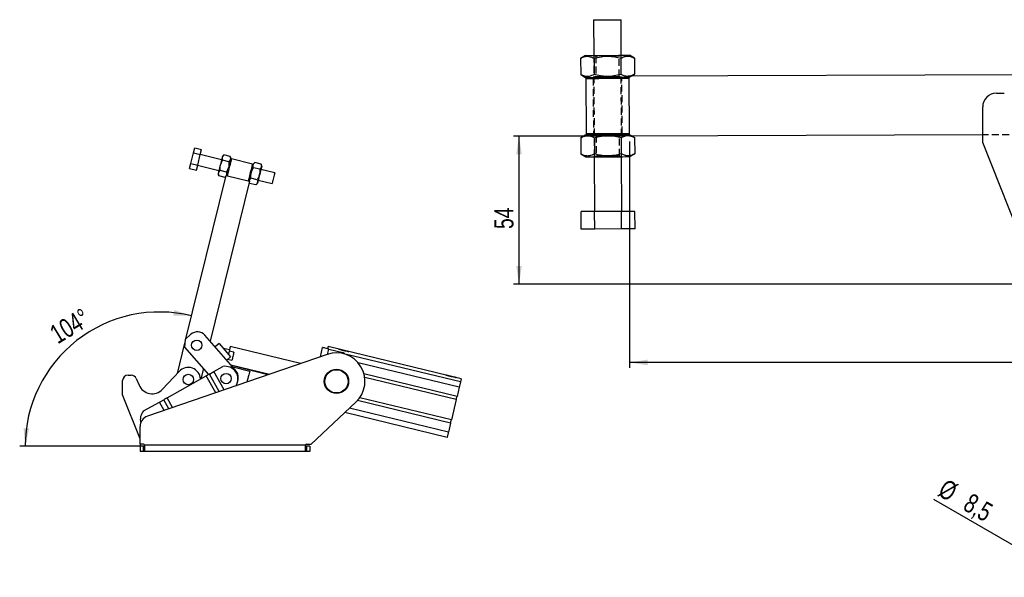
# Model space of a CAD drawing. Extents: x 62 to 809, y 49 to 567.
# Tile 2 of 7: x 62 to 422, y 341 to 544. Entities that reach past the tile are written whole.
import ezdxf

# ---------------------------------------------------------------- set-up
doc = ezdxf.new("R2010")
doc.units = 0
doc.header["$LTSCALE"] = 2
doc.linetypes.add('HIDDEN', pattern=[1.905, 1.27, -0.635])
doc.layers.get('0').update_dxf_attribs({"linetype": 'CONTINUOUS'})
doc.styles.add('SLDTEXTSTYLE0', font='TXT', dxfattribs={"width": 0.75})
doc.dimstyles.new('SLDDIMSTYLE0', dxfattribs={"dimtxt": 7, "dimasz": 6.604, "dimexe": 0, "dimexo": 0.0625, "dimgap": 1.75, "dimtad": 1, "dimdec": 0, "dimrnd": 1e-09, "dimzin": 12, "dimtxsty": 'SLDTEXTSTYLE0', "dimsah": 1, "dimcen": 0.09, "dimazin": 3, "dimtfac": 1, "dimtdec": 0, "dimtofl": 0, "dimtmove": 0, "dimatfit": 3, "dimtolj": 1, "dimtzin": 12})
doc.dimstyles.new('SLDDIMSTYLE2', dxfattribs={"dimtxt": 7, "dimasz": 6.604, "dimexe": 0, "dimexo": 0.0625, "dimgap": 1.75, "dimtad": 1, "dimdec": 3, "dimrnd": 1e-09, "dimzin": 12, "dimtxsty": 'SLDTEXTSTYLE0', "dimblk1": 'NONE', "dimsah": 1, "dimcen": 0, "dimazin": 3, "dimtfac": 1, "dimtdec": 3, "dimtmove": 0, "dimatfit": 3, "dimtolj": 1, "dimtzin": 12})
doc.dimstyles.new('SLDDIMSTYLE3', dxfattribs={"dimtxt": 7, "dimasz": 6.604, "dimexe": 0, "dimexo": 0.0625, "dimgap": 1.75, "dimtad": 1, "dimdec": 4, "dimlfac": 5, "dimzin": 12, "dimtxsty": 'SLDTEXTSTYLE0', "dimsah": 1, "dimcen": 0.09, "dimazin": 3, "dimtfac": 1, "dimtdec": 0, "dimtofl": 0, "dimtmove": 0, "dimatfit": 3, "dimtolj": 1, "dimtzin": 12})

# ---------------------------------------------------------------- blocks, each defined once
blk = doc.blocks.new('_D_1')
at = {"color": 179, "linetype": 'CONTINUOUS'}
for p, q in [((282.7, 501.99), (242.36, 501.99)), ((244.36, 447.95), (244.36, 501.99)), ((431.66, 447.95), (242.36, 447.95))]:
    blk.add_line(p, q, dxfattribs=at)
for points in [[(244.36, 501.99), (243.34, 495.38), (245.37, 495.38)], [(244.36, 447.95), (245.37, 454.56), (243.34, 454.56)]]:
    blk.add_solid(points, dxfattribs=at)
at = {"color": 179, "linetype": 'CONTINUOUS', "insert": (235.33, 468.08, 0.1), "char_height": 7, "attachment_point": 1, "rotation": 90, "style": 'SLDTEXTSTYLE0'}
blk.add_mtext('54', dxfattribs=at)
blk = doc.blocks.new('_D_2')
at = {"color": 179, "linetype": 'CONTINUOUS'}
for p, q in [((722.83, 512.33), (722.83, 417.35)), ((284.7, 499.99), (284.7, 417.35)), ((722.83, 419.35), (284.7, 419.35))]:
    blk.add_line(p, q, dxfattribs=at)
for points in [[(284.7, 419.35), (291.3, 418.34), (291.3, 420.37)], [(722.83, 419.35), (716.23, 420.37), (716.23, 418.34)]]:
    blk.add_solid(points, dxfattribs=at)
at = {"color": 179, "linetype": 'CONTINUOUS', "insert": (472.33, 428.37, 0.1), "char_height": 7, "attachment_point": 1, "style": 'SLDTEXTSTYLE0'}
blk.add_mtext('438', dxfattribs=at)
blk = doc.blocks.new('_D_8')
at = {"color": 179, "linetype": 'CONTINUOUS'}
for q in [(395.88, 369.39), (444.83, 340.93)]:
    blk.add_line((437.48, 345.21), q, dxfattribs=at)
blk.add_solid([(437.48, 345.21), (432.28, 349.4), (431.26, 347.65)], dxfattribs=at)
at = {"color": 179, "linetype": 'CONTINUOUS', "char_height": 7, "attachment_point": 1, "rotation": 329.8316, "style": 'SLDTEXTSTYLE0'}
for s, insert in [('%%c', (400.38, 377.14, -50.05)), ('8,5', (409.57, 371.93, -50.05))]:
    blk.add_mtext(s, dxfattribs=dict(at, insert=insert))
blk = doc.blocks.new('_NONE')
blk = doc.blocks.new('_D_9')
at = {"color": 179, "linetype": 'CONTINUOUS'}
blk.add_line((106.8, 388.75), (62.03, 388.75), dxfattribs=at)
blk.add_arc((113.06, 388.75), 49.03, 76.1605, 180, dxfattribs=at)
for points in [[(124.79, 436.35), (118.46, 438.5), (118.11, 436.5)], [(64.03, 388.75), (65.48, 395.27), (63.45, 395.4)]]:
    blk.add_solid(points, dxfattribs=at)
at = {"color": 179, "linetype": 'CONTINUOUS', "insert": (72.28, 431.91, 0.04), "char_height": 7, "attachment_point": 1, "rotation": 31.2512, "style": 'SLDTEXTSTYLE0'}
blk.add_mtext('104°', dxfattribs=at)

msp = doc.modelspace()

# ---------------------------------------------------------------- linework, layer by layer
at = {"color": 7, "linetype": 'CONTINUOUS'}
for p, q in [((271.60415, 544.438324), (271.652698, 531.438414)), ((281.652628, 531.475752), (281.60408, 544.475662)), ((268.652721, 531.427212), (266.841694, 530.372578)), ((266.841694, 530.372578), (266.863733, 524.468348)), ((271.749123, 530.390902), (271.771177, 524.486672)), ((281.564011, 530.42755), (281.586065, 524.52332)), ((286.471455, 530.445874), (284.652605, 531.486953)), ((286.471455, 530.445874), (286.493509, 524.541643)), ((266.863733, 524.468348), (268.682583, 523.427268)), ((269.245087, 523.429368), (268.746956, 522.927505)), ((268.746956, 522.927505), (268.821626, 502.927644)), ((284.621849, 522.986779), (284.119978, 523.484909)), ((284.618109, 523.986772), (428.51681, 524.524072)), ((284.700259, 501.986925), (284.618109, 523.986772)), ((286.493509, 524.541643), (285.275369, 523.989226)), ((285.54663, 523.990239), (286.493509, 524.541643)), ((418.657864, 517.692546), (421.552959, 517.692546)), ((413.657866, 499.692547), (413.657866, 512.692546)), ((268.760993, 502.427414), (266.949966, 501.37278)), ((266.949966, 501.37278), (266.972019, 495.46855)), ((268.821626, 502.927644), (269.323497, 502.429515)), ((271.85741, 501.391104), (271.879463, 495.486875)), ((281.672298, 501.427752), (281.694337, 495.523522)), ((284.198388, 502.485055), (284.696518, 502.986919)), ((413.657866, 502.468437), (284.700259, 501.986925)), ((286.579742, 501.446075), (285.62878, 501.990394)), ((286.579742, 501.446075), (286.601781, 495.541845)), ((125.473209, 495.831786), (125.942762, 497.737793)), ((125.942762, 497.737793), (128.428445, 497.125433)), ((127.958891, 495.219425), (128.428445, 497.125433)), ((429.65389, 459.452546), (413.657866, 499.692547)), ((124.534102, 492.019776), (125.473209, 495.831786)), ((125.473209, 495.831786), (127.958891, 495.219425)), ((127.019784, 491.407416), (127.958891, 495.219425)), ((135.735499, 493.341736), (127.967744, 495.255361)), ((136.603179, 495.111547), (136.022543, 494.506899)), ((138.426773, 492.640612), (136.133626, 493.205539)), ((138.896326, 494.54662), (136.603179, 495.111547)), ((139.129646, 493.741451), (138.896326, 494.54662)), ((139.317861, 493.669335), (139.075826, 493.522982)), ((147.085615, 491.75571), (139.317861, 493.669335)), ((266.972019, 495.46855), (268.79087, 494.427469)), ((271.790846, 494.438671), (271.865531, 474.438811)), ((281.865462, 474.47615), (281.790777, 494.47601)), ((284.790753, 494.487212), (286.601781, 495.541845)), ((124.064549, 490.113775), (124.534102, 492.019776)), ((124.064549, 490.113775), (126.550231, 489.501415)), ((124.534102, 492.019776), (127.019784, 491.407416)), ((126.550231, 489.501415), (127.019784, 491.407416)), ((127.010931, 491.371481), (134.778688, 489.457856)), ((137.487666, 488.828603), (135.194519, 489.39353)), ((147.231969, 491.513673), (147.085615, 491.75571)), ((147.866424, 492.33679), (147.285792, 491.732142)), ((149.69002, 489.865855), (147.396871, 490.430782)), ((150.159573, 491.771863), (147.866424, 492.33679)), ((155.154892, 488.557676), (150.105848, 489.80153)), ((150.392892, 490.966694), (150.159573, 491.771863)), ((122.738272, 428.041942), (137.410533, 487.599359)), ((145.955064, 485.494373), (131.57161, 427.109271)), ((134.491644, 488.292692), (134.724965, 487.487529)), ((137.018112, 486.922602), (134.724965, 487.487529)), ((137.018112, 486.922602), (137.321691, 487.238733)), ((137.410533, 487.599359), (145.955064, 485.494373)), ((137.652567, 487.745712), (137.79892, 487.503676)), ((145.566678, 485.590051), (145.808711, 485.73641)), ((148.750913, 486.053846), (146.457764, 486.618773)), ((149.149036, 485.91765), (154.19808, 484.673796)), ((145.866224, 485.133747), (145.988211, 484.712772)), ((145.988211, 484.712772), (145.892176, 485.239098)), ((148.281359, 484.147845), (145.988211, 484.712772)), ((148.281359, 484.147845), (148.861995, 484.752486)), ((271.958052, 474.439158), (267.050608, 474.420833)), ((267.074495, 468.020878), (267.050608, 474.420833)), ((281.77294, 474.475804), (271.958052, 474.439158)), ((271.981939, 468.039202), (271.958052, 474.439158)), ((286.68037, 474.494128), (281.77294, 474.475804)), ((281.796827, 468.075848), (281.77294, 474.475804)), ((286.704271, 468.094173), (286.68037, 474.494128)), ((271.981939, 468.039202), (267.074495, 468.020878)), ((281.796827, 468.075848), (271.981939, 468.039202)), ((286.704271, 468.094173), (281.796827, 468.075848)), ((124.558086, 429.640044), (122.424121, 427.766065)), ((140.697687, 416.717085), (129.638577, 429.310484)), ((119.60216, 415.311884), (122.336128, 426.409566)), ((122.424121, 427.766065), (122.241032, 424.94357)), ((122.241032, 424.94357), (131.013584, 414.953957)), ((133.563807, 425.171612), (133.195041, 425.260613)), ((134.827382, 426.281243), (133.39973, 425.027526)), ((134.827382, 426.281243), (139.050433, 421.472308)), ((138.582472, 423.960367), (136.403729, 424.486202)), ((164.522382, 418.934279), (138.864006, 425.126875)), ((171.818515, 421.438749), (172.628787, 424.796028)), ((174.663445, 425.127937), (174.475756, 424.350266)), ((223.267903, 413.397353), (174.663445, 425.127937)), ((223.267903, 413.397353), (174.663445, 425.127937)), ((174.864593, 424.256421), (180.042299, 423.006793)), ((174.323531, 422.29862), (108.700384, 399.77283)), ((139.050433, 421.472308), (137.622779, 420.218591)), ((138.476708, 423.522143), (138.212323, 422.426693)), ((140.226468, 423.099842), (138.476708, 423.522143)), ((180.784687, 422.466056), (180.839148, 422.376938)), ((222.986367, 412.230846), (180.820474, 422.407497)), ((222.986367, 412.230846), (180.820474, 422.407497)), ((129.110864, 417.120651), (128.18626, 413.367514)), ((132.927607, 416.027937), (136.197577, 417.862755)), ((137.694631, 420.281688), (137.667195, 420.168013)), ((139.499551, 420.087934), (137.91067, 420.471407)), ((139.156016, 418.47264), (153.260543, 415.068542)), ((152.578097, 414.834286), (139.394623, 418.200931)), ((139.825391, 417.7104), (146.015241, 416.129707)), ((222.528842, 410.335128), (185.576263, 419.253556)), ((101.599045, 414.741568), (102.757082, 414.741568)), ((104.600265, 413.517891), (105.60677, 411.128202)), ((114.177668, 409.574247), (120.266551, 416.01463)), ((115.823262, 406.430494), (130.145353, 414.466783)), ((131.319479, 415.125598), (132.92514, 416.026553)), ((221.720412, 406.985453), (187.736597, 415.187374)), ((221.436992, 405.811169), (188.002869, 413.880426)), ((99.599045, 407.541568), (99.599045, 412.741568)), ((222.528842, 410.335128), (221.720412, 406.985453)), ((223.267903, 413.397353), (222.986367, 412.230846)), ((222.986367, 412.230846), (222.986367, 412.230846)), ((223.267903, 413.397353), (223.267903, 413.397353)), ((105.997455, 391.445568), (99.599045, 407.541568)), ((219.655826, 398.431068), (186.221697, 406.500325)), ((107.286642, 401.6405), (113.041008, 404.86934)), ((113.043474, 404.870724), (114.649136, 405.771679)), ((168.426629, 389.545567), (184.804889, 404.867179)), ((219.372418, 397.256784), (185.388603, 405.458705)), ((221.436992, 405.811169), (219.655826, 398.431068)), ((218.106451, 392.011392), (180.710402, 401.036849)), ((218.563976, 393.907108), (182.415094, 402.631565)), ((105.999045, 389.545567), (105.999045, 395.989513)), ((219.372418, 397.256784), (218.563976, 393.907108)), ((107.199045, 389.545567), (105.999045, 389.545567)), ((105.999045, 389.545567), (105.999045, 388.745568)), ((105.999045, 388.745568), (105.999045, 386.845569)), ((107.199045, 388.745568), (105.999045, 388.745568)), ((107.199045, 386.845569), (107.199045, 388.745568)), ((107.199045, 388.745568), (107.599045, 388.745568)), ((166.399043, 389.145569), (107.599045, 389.145569)), ((107.599045, 389.145569), (107.599045, 386.845569)), ((166.399043, 386.845569), (166.399043, 389.145569)), ((166.399043, 388.745568), (166.799044, 388.745568)), ((166.799044, 389.545567), (168.426629, 389.545567)), ((166.799044, 388.745568), (166.799044, 386.845569)), ((167.999044, 388.745568), (166.799044, 388.745568)), ((167.999044, 388.745568), (167.999044, 386.845569)), ((107.199045, 386.845569), (105.999045, 386.845569)), ((107.599045, 386.845569), (107.199045, 386.845569)), ((166.399043, 386.845569), (107.599045, 386.845569)), ((166.799044, 386.845569), (166.399043, 386.845569)), ((167.999044, 386.845569), (166.799044, 386.845569))]:
    msp.add_line(p, q, dxfattribs=at)
at = {"color": 7, "linetype": 'HIDDEN'}
for p, q in [((271.652698, 531.438414), (271.790846, 494.438671)), ((271.979435, 531.439634), (272.403791, 531.144845)), ((272.403791, 531.144845), (272.431462, 523.737639)), ((280.903741, 531.176583), (281.325891, 531.474532)), ((280.931397, 523.769376), (280.903741, 531.176583)), ((281.790777, 494.47601), (281.652628, 531.475752)), ((270.932569, 523.435669), (271.43444, 522.937539)), ((271.43444, 522.937539), (271.50911, 502.937679)), ((272.431462, 523.737639), (272.009297, 523.439689)), ((281.355768, 523.474588), (280.931397, 523.769376)), ((281.934365, 522.976745), (282.432496, 523.478608)), ((282.009034, 502.976884), (281.934365, 522.976745)), ((284.619971, 523.486776), (284.682482, 523.487009)), ((284.682482, 523.487009), (285.54663, 523.990239)), ((271.50911, 502.937679), (271.010979, 502.435815)), ((272.087707, 502.439836), (272.512077, 502.145047)), ((272.512077, 502.145047), (272.539734, 494.73784)), ((281.012013, 502.176785), (281.434177, 502.474734)), ((281.039684, 494.769578), (281.012013, 502.176785)), ((282.510906, 502.478755), (282.009034, 502.976884)), ((284.698381, 502.486923), (284.760891, 502.487155)), ((284.699782, 502.114659), (285.346179, 501.989337)), ((285.62878, 501.990394), (284.760891, 502.487155)), ((476.698915, 502.703824), (413.657866, 502.468437)), ((272.539734, 494.73784), (272.117584, 494.439891)), ((281.464039, 494.47479), (281.039684, 494.769578))]:
    msp.add_line(p, q, dxfattribs=at)
at = {"color": 8, "linetype": 'CONTINUOUS'}
for p, q in [((174.398192, 422.323931), (174.864593, 424.256421)), ((133.595353, 408.318272), (130.145353, 414.466783)), ((134.889823, 408.762611), (131.319479, 415.125598)), ((136.66006, 409.370263), (132.92514, 416.026553)), ((136.662779, 409.371196), (132.927607, 416.027937)), ((117.805285, 402.898176), (115.823262, 406.430494)), ((114.737858, 401.845252), (113.041008, 404.86934)), ((114.740578, 401.846185), (113.043474, 404.870724)), ((116.510815, 402.453836), (114.649136, 405.771679)), ((105.997455, 391.445568), (105.999045, 391.445568))]:
    msp.add_line(p, q, dxfattribs=at)
at = {"color": 7, "linetype": 'CONTINUOUS', "flags": 128}
for points in [[(271.60415, 544.438324), (271.774529, 544.438959), (272.274031, 544.440823), (273.068606, 544.443791), (274.104132, 544.447657), (275.310039, 544.452159), (276.604115, 544.456993), (277.898206, 544.461825), (279.104098, 544.466327), (280.139624, 544.470194), (280.934214, 544.473161), (281.433716, 544.475025), (281.60408, 544.475662), (281.60408, 544.475662)], [(268.652721, 531.427212), (268.827542, 531.427865), (269.344344, 531.429794), (270.180567, 531.432917), (271.299659, 531.437095), (272.652685, 531.442148), (274.180545, 531.447852), (275.81644, 531.45396), (277.488886, 531.460205), (279.124781, 531.466313), (280.652626, 531.472018), (282.005667, 531.47707), (283.124759, 531.481249), (283.960967, 531.484371), (284.477784, 531.486301), (284.652605, 531.486953)], [(268.682583, 523.427268), (268.857404, 523.427921), (269.374221, 523.42985), (270.210444, 523.432973), (271.329521, 523.437151), (272.682562, 523.442203), (274.210407, 523.447908), (275.846316, 523.454016), (277.518748, 523.460261), (279.154657, 523.466369), (280.682503, 523.472074), (282.035544, 523.477126), (283.154621, 523.481305), (283.990844, 523.484427), (284.507661, 523.486357), (284.619971, 523.486776)], [(276.684403, 522.957142), (275.034114, 522.95098), (273.455947, 522.945088), (272.018879, 522.939722), (270.785733, 522.935117), (269.810363, 522.931475), (269.135444, 522.928955), (268.790438, 522.927667), (268.746956, 522.927505)], [(284.621849, 522.986779), (284.578367, 522.986617), (284.233361, 522.985329), (283.558427, 522.982809), (282.583072, 522.979167), (281.349911, 522.974563), (279.912843, 522.969197), (278.334691, 522.963304), (276.684403, 522.957142)], [(268.760993, 502.427414), (268.935814, 502.428067), (269.452631, 502.429996), (270.288854, 502.433119), (271.407931, 502.437298), (272.760971, 502.44235), (274.288817, 502.448055), (275.924726, 502.454162), (277.597158, 502.460407), (279.233067, 502.466515), (280.760913, 502.472221), (282.113954, 502.477272), (283.233031, 502.481451), (284.069254, 502.484573), (284.586071, 502.486503), (284.698381, 502.486923)], [(268.821626, 502.927644), (268.865108, 502.927806), (269.210114, 502.929095), (269.885047, 502.931615), (270.860403, 502.935257), (272.093563, 502.939861), (273.530631, 502.945226), (275.108784, 502.95112), (276.759072, 502.957281)], [(276.759072, 502.957281), (278.409361, 502.963443), (279.987528, 502.969337), (281.424581, 502.974702), (282.657742, 502.979306), (283.633097, 502.982948), (284.30803, 502.985468), (284.653037, 502.986757), (284.696518, 502.986919)], [(136.022543, 494.506899), (136.015996, 494.480316), (135.981921, 494.342009), (135.919994, 494.090627), (135.832589, 493.735842), (135.72307, 493.291281), (135.595643, 492.774032), (135.455207, 492.203973), (135.307157, 491.603009), (135.157182, 490.994237), (135.011048, 490.401051), (134.874369, 489.846245), (134.752398, 489.351139), (134.649822, 488.934765), (134.570583, 488.613121), (134.517726, 488.398568), (134.493283, 488.29935), (134.491644, 488.292692)], [(139.129646, 493.741451), (139.123098, 493.714867), (139.089024, 493.576554), (139.027096, 493.325178), (138.939692, 492.970393), (138.830173, 492.525832), (138.702747, 492.008583), (138.562309, 491.438524), (138.414259, 490.83756), (138.264285, 490.228788), (138.11815, 489.635603), (137.981471, 489.080797), (137.8595, 488.585691), (137.756924, 488.169316), (137.677685, 487.847672), (137.624828, 487.633119), (137.604726, 487.55152)], [(139.317861, 493.669335), (139.303267, 493.6101), (139.260049, 493.434672), (139.189867, 493.149785), (139.095416, 492.766396), (138.980329, 492.299233), (138.849027, 491.766254), (138.706555, 491.187934), (138.55839, 490.586505)], [(268.79087, 494.427469), (268.96569, 494.428123), (269.482507, 494.430053), (270.318716, 494.433175), (271.437808, 494.437353), (272.790848, 494.442406), (274.318694, 494.448109), (275.954588, 494.454219), (277.627035, 494.460462), (279.262929, 494.466572), (280.79079, 494.472275), (282.143815, 494.477329), (283.262908, 494.481507), (284.099131, 494.484628), (284.615933, 494.486558), (284.790753, 494.487212), (284.790753, 494.487212)], [(138.55839, 490.586505), (138.410225, 489.985077), (138.267754, 489.406757), (138.136452, 488.873778), (138.021364, 488.40662), (137.926915, 488.023231), (137.856732, 487.738345), (137.813514, 487.562917), (137.79892, 487.503676)], [(147.285792, 491.732142), (147.279241, 491.705565), (147.245168, 491.567252), (147.183239, 491.315869), (147.095838, 490.961085), (146.986317, 490.516523), (146.858891, 489.99928), (146.718454, 489.429222), (146.570405, 488.828258), (146.420431, 488.219486), (146.274295, 487.626294), (146.137616, 487.071488), (146.015644, 486.576388), (145.91307, 486.160008), (145.833829, 485.838364), (145.780974, 485.623811), (145.760869, 485.542212)], [(146.326148, 488.67288), (146.474313, 489.274309), (146.616783, 489.852629), (146.748086, 490.385608), (146.863174, 490.852771), (146.957623, 491.23616), (147.027805, 491.521047), (147.071024, 491.696475), (147.085615, 491.75571)], [(150.392892, 490.966694), (150.386345, 490.94011), (150.352272, 490.801803), (150.290343, 490.550421), (150.202938, 490.195636), (150.093421, 489.751075), (149.965992, 489.233826), (149.825558, 488.663767), (149.677506, 488.062803), (149.527531, 487.454031), (149.381399, 486.860845), (149.244719, 486.306039), (149.122747, 485.810933), (149.020171, 485.394559), (148.940932, 485.072915), (148.888075, 484.858362), (148.863631, 484.759144), (148.861995, 484.752486)], [(145.566678, 485.590051), (145.581269, 485.649292), (145.624488, 485.82472), (145.69467, 486.109606), (145.789119, 486.492995), (145.904207, 486.960153), (146.03551, 487.493137), (146.177983, 488.071452), (146.326148, 488.67288)], [(155.154892, 488.557676), (155.14225, 488.506369), (155.100449, 488.336686), (155.032011, 488.058875), (154.941231, 487.690387), (154.833817, 487.254373), (154.716518, 486.778233), (154.596701, 486.291883), (154.481899, 485.825876), (154.379323, 485.409502), (154.29542, 485.068921), (154.235461, 484.825532), (154.203212, 484.694628), (154.19808, 484.673796)], [(138.864006, 425.126875), (138.860487, 425.112295), (138.832534, 424.996474), (138.777674, 424.769165), (138.697957, 424.438871), (138.596369, 424.017949), (138.476708, 423.522143)], [(174.864593, 424.256421), (174.428412, 424.361693), (174.008986, 424.462919), (173.62245, 424.55621), (173.283639, 424.63798), (173.005589, 424.705088), (172.798982, 424.754953), (172.67175, 424.78566), (172.628787, 424.796028)], [(140.226468, 423.099842), (140.140797, 422.744874), (140.050698, 422.371559), (139.957608, 421.985848), (139.863009, 421.593888), (139.768411, 421.201928), (139.67532, 420.816216), (139.58522, 420.442901), (139.499551, 420.087934)], [(180.301567, 423.767189), (180.771914, 423.653672), (181.212702, 423.547287), (181.596246, 423.454721), (181.898441, 423.381787), (182.100293, 423.333069), (182.189127, 423.311629), (182.159361, 423.318814), (182.012858, 423.354171), (181.758835, 423.41548), (181.413242, 423.498889), (180.997797, 423.599155), (180.538609, 423.70998), (180.06452, 423.824399), (179.605332, 423.935224), (179.189887, 424.03549), (178.844293, 424.118898), (178.59027, 424.180207), (178.443768, 424.215564), (178.414002, 424.222749), (178.502836, 424.201309), (178.704687, 424.152591), (179.006883, 424.079658), (179.390427, 423.987091), (179.831215, 423.880706), (180.301567, 423.767189)], [(131.319479, 415.125598), (131.198741, 415.05785), (131.067858, 414.984411), (130.928091, 414.905986), (130.780786, 414.823331), (130.62736, 414.737243), (130.469293, 414.648549), (130.308108, 414.558106), (130.145353, 414.466783)], [(132.927607, 416.027937), (132.927265, 416.027745), (132.926927, 416.027555), (132.926595, 416.027369), (132.926271, 416.027188), (132.925963, 416.027014), (132.925669, 416.02685), (132.925394, 416.026695), (132.92514, 416.026553)], [(146.015241, 416.129707), (145.926538, 415.782358), (145.810896, 415.329507), (145.6712, 414.782482), (145.510953, 414.154968), (145.33416, 413.462662), (145.145243, 412.722883), (145.022088, 412.240611)], [(219.573965, 414.288877), (220.044317, 414.17536), (220.485106, 414.068976), (220.86865, 413.976409), (221.170845, 413.903475), (221.372702, 413.854758), (221.461537, 413.833318), (221.431759, 413.840502), (221.285262, 413.87586), (221.031239, 413.937169), (220.685639, 414.020577), (220.270195, 414.120843), (219.811013, 414.231668), (219.336929, 414.346087), (218.877735, 414.456912), (218.462291, 414.557178), (218.116703, 414.640586), (217.862668, 414.701895), (217.716172, 414.737253), (217.686405, 414.744437), (217.77524, 414.722997), (217.977097, 414.67428), (218.279281, 414.601346), (218.662825, 414.508779), (219.103625, 414.402394), (219.573965, 414.288877)], [(222.986367, 412.230846), (222.934475, 412.015816), (222.880998, 411.794214), (222.825959, 411.566188), (222.769406, 411.331888), (222.711387, 411.09147), (222.651925, 410.845095), (222.591069, 410.592925), (222.528842, 410.335128)], [(115.823262, 406.430494), (115.660508, 406.339171), (115.499321, 406.248728), (115.341254, 406.160034), (115.187829, 406.073946), (115.040524, 405.991291), (114.900757, 405.912866), (114.769874, 405.839426), (114.649136, 405.771679)], [(221.436992, 405.811169), (221.437922, 405.815008), (221.502533, 406.082737), (221.578708, 406.398311), (221.654871, 406.713885), (221.719482, 406.981614), (221.720412, 406.985453)], [(219.372418, 397.256785), (219.373336, 397.260624), (219.437959, 397.528353), (219.514122, 397.843927), (219.590285, 398.1595), (219.654896, 398.42723), (219.655826, 398.431068)], [(218.563976, 393.907108), (218.501761, 393.649312), (218.440893, 393.397141), (218.381431, 393.150767), (218.323412, 392.910349), (218.266859, 392.676049), (218.211832, 392.448022), (218.158343, 392.226421), (218.106451, 392.011392)]]:
    msp.add_lwpolyline(points, dxfattribs=at)
at = {"color": 7, "linetype": 'HIDDEN', "flags": 128}
for points in [[(276.950716, 531.161823), (276.451542, 531.159959), (275.263741, 531.155524), (274.188547, 531.151509), (273.313059, 531.148241), (272.708236, 531.145982), (272.423043, 531.144917), (272.403791, 531.144845)], [(280.903741, 531.176583), (280.82694, 531.176296), (280.431285, 531.174819), (279.729619, 531.172199), (278.778746, 531.168649), (277.655735, 531.164455), (277.043908, 531.162171)], [(272.431462, 523.737639), (272.450699, 523.73771), (272.735893, 523.738775), (273.340716, 523.741034), (274.216204, 523.744303), (275.291397, 523.748317), (276.29657, 523.75207)], [(276.386767, 523.752407), (276.479199, 523.752753), (277.683391, 523.757248), (278.806417, 523.761442)], [(278.806417, 523.761442), (279.757275, 523.764992), (280.458956, 523.767612), (280.854597, 523.769089), (280.931397, 523.769376)], [(277.058988, 502.162025), (276.559829, 502.160162), (275.372013, 502.155726), (274.296819, 502.151712), (273.421346, 502.148443), (272.816508, 502.146184), (272.53133, 502.145119), (272.512077, 502.145047)], [(281.012013, 502.176785), (280.935212, 502.176498), (280.539571, 502.175021), (279.837891, 502.172401), (278.887033, 502.168851), (277.764021, 502.164657), (277.152195, 502.162373)], [(272.539734, 494.73784), (272.558986, 494.737913), (272.844165, 494.738978), (273.449003, 494.741236), (274.324476, 494.744505), (275.399684, 494.748519), (276.404857, 494.752272)], [(276.495053, 494.752609), (276.587485, 494.752954), (277.791678, 494.75745), (278.914689, 494.761645)], [(278.914689, 494.761645), (279.865562, 494.765195), (280.567228, 494.767814), (280.962869, 494.769291), (281.039684, 494.769578)]]:
    msp.add_lwpolyline(points, dxfattribs=at)
at = {"color": 7, "linetype": 'CONTINUOUS'}
for centre, radius in [((126.67998, 425.647655), 1.905), ((123.599045, 413.141568), 1.905), ((137.369574, 413.475039), 1.905), ((177.700049, 412.461998), 4.445), ((177.700049, 412.461998), 4.245)]:
    msp.add_circle(centre, radius, dxfattribs=at)
for centre, radius, start, end in [((418.657864, 512.692546), 5, 90, 180), ((126.933551, 426.935018), 3.6, 41.2885457, 131.2885457), ((177.700049, 412.461998), 10.4, 313.09087757, 108.9452874), ((179.760765, 421.840286), 1.2, 31.43126297, 76.43126622), ((123.599045, 413.141568), 4.4, 1.56253228, 139.23419648), ((137.107946, 413.328237), 4.625, 327.86936552, 101.35202617), ((101.599045, 412.741568), 2, 90, 180), ((102.757083, 412.741568), 2, 22.84015873, 90), ((137.21121, 413.655374), 4.64, 337.85701973, 41.2885457), ((110.399045, 413.146642), 5.2, 202.84015873, 316.60697149), ((112.209623, 406.353552), 1.701202, 299.25545021, 299.35071068), ((109.999045, 395.989513), 4, 108.9452874, 180), ((110.682475, 398.500604), 4.625, 137.24253263, 195.12462913), ((107.199045, 389.145568), 0.4, 0, 90), ((166.799045, 389.145568), 0.4, 90, 180)]:
    msp.add_arc(centre, radius, start, end, dxfattribs=at)
for points, knots in [([(266.841694, 530.372578), (267.019417, 530.471068), (267.598875, 530.792187), (268.61565, 531.142745), (270.10057, 531.187757), (271.133813, 530.688322), (271.749123, 530.390902)], [0, 0, 0, 0, 0.1113115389, 0.3629253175, 0.6206138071, 1, 1, 1, 1]), ([(271.749123, 530.390902), (272.600167, 530.613359), (274.320713, 531.063097), (276.871774, 531.234797), (279.311885, 531.005866), (280.808731, 530.621496), (281.564011, 530.42755)], [0, 0, 0, 0, 0.2646048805, 0.5349482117, 0.7653437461, 1, 1, 1, 1]), ([(281.564011, 530.42755), (281.98913, 530.648416), (282.848583, 531.094937), (284.123796, 531.261875), (285.344305, 531.02839), (286.093451, 530.641228), (286.471455, 530.445874)], [0, 0, 0, 0, 0.26460554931, 0.534947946, 0.76534351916, 1, 1, 1, 1]), ([(271.771177, 524.486672), (271.158106, 524.18464), (270.13901, 523.682578), (268.654271, 523.709255), (267.634338, 524.0488), (267.042186, 524.371191), (266.863733, 524.468348)], [0, 0, 0, 0, 0.3793842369, 0.6306426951, 0.8886887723, 1, 1, 1, 1]), ([(281.586065, 524.52332), (280.735021, 524.300863), (279.014475, 523.851124), (276.463414, 523.679425), (274.023303, 523.908355), (272.526457, 524.292726), (271.771177, 524.486672)], [0, 0, 0, 0, 0.2646048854, 0.534948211, 0.7653437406, 1, 1, 1, 1]), ([(284.618511, 523.879068), (284.368572, 523.830716), (283.737622, 523.708658), (282.712697, 523.951683), (281.963896, 524.331614), (281.586065, 524.52332)], [0, 0, 0, 0, 0.2452773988, 0.6191812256, 1, 1, 1, 1]), ([(266.949966, 501.37278), (267.127689, 501.47127), (267.707146, 501.792392), (268.72394, 502.142946), (270.208855, 502.187959), (271.242099, 501.688524), (271.85741, 501.391104)], [0, 0, 0, 0, 0.11131150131, 0.36292580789, 0.62061409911, 1, 1, 1, 1]), ([(271.85741, 501.391104), (272.708454, 501.613561), (274.429, 502.063299), (276.980061, 502.235), (279.420172, 502.006069), (280.917018, 501.621698), (281.672298, 501.427752)], [0, 0, 0, 0, 0.2646048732, 0.5349482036, 0.7653437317, 1, 1, 1, 1]), ([(281.672298, 501.427752), (282.097148, 501.64328), (282.956062, 502.079009), (283.985619, 502.276342), (284.565877, 502.144974), (284.699782, 502.114659)], [0, 0, 0, 0, 0.42951799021, 0.86835062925, 1, 1, 1, 1]), ([(285.346179, 501.989337), (285.377456, 501.983578), (285.796815, 501.906359), (286.203442, 501.667302), (286.579742, 501.446075)], [0, 0, 0, 0, 0.0745812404, 1, 1, 1, 1]), ([(135.194519, 489.39353), (135.190861, 489.745367), (135.183468, 490.456671), (135.364629, 491.46323), (135.690473, 492.387824), (135.985008, 492.931307), (136.133626, 493.205539)], [0, 0, 0, 0, 0.2646052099, 0.5349487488, 0.765343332, 1, 1, 1, 1]), ([(136.133626, 493.205539), (136.075976, 493.472766), (135.980147, 493.916972), (136.134715, 494.490491), (136.365532, 494.853284), (136.548146, 495.05174), (136.603179, 495.111547)], [0, 0, 0, 0, 0.37938435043, 0.63064219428, 0.88868893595, 1, 1, 1, 1]), ([(138.426773, 492.640612), (138.430429, 492.288776), (138.437822, 491.577474), (138.256661, 490.570915), (137.93082, 489.64632), (137.636283, 489.102835), (137.487666, 488.828603)], [0, 0, 0, 0, 0.2646052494, 0.5349472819, 0.7653433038, 1, 1, 1, 1]), ([(138.896326, 494.54662), (138.91728, 494.46809), (138.9856, 494.212049), (139.022866, 493.783461), (138.896099, 493.202901), (138.601945, 492.850482), (138.426773, 492.640612)], [0, 0, 0, 0, 0.1113121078, 0.3629259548, 0.6206140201, 1, 1, 1, 1]), ([(271.879463, 495.486875), (271.266391, 495.184842), (270.247294, 494.682779), (268.762564, 494.709459), (267.742603, 495.048997), (267.150467, 495.371392), (266.972019, 495.46855)], [0, 0, 0, 0, 0.3793842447, 0.6306426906, 0.8886894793, 1, 1, 1, 1]), ([(281.694337, 495.523522), (280.843292, 495.301065), (279.122752, 494.851327), (276.571696, 494.679626), (274.131589, 494.908558), (272.634743, 495.292929), (271.879463, 495.486875)], [0, 0, 0, 0, 0.2646052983, 0.5349475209, 0.7653433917, 1, 1, 1, 1]), ([(286.601781, 495.541845), (286.176669, 495.320979), (285.317226, 494.874456), (284.042009, 494.707519), (282.821504, 494.941005), (282.072348, 495.328167), (281.694337, 495.523522)], [0, 0, 0, 0, 0.2646047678, 0.5349471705, 0.7653427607, 1, 1, 1, 1]), ([(134.724965, 487.487529), (134.680554, 487.673936), (134.590769, 488.050794), (134.649857, 488.561831), (134.859002, 489.012745), (135.081999, 489.265829), (135.194519, 489.39353)], [0, 0, 0, 0, 0.264604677, 0.5349475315, 0.7653432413, 1, 1, 1, 1]), ([(146.457764, 486.618773), (146.454108, 486.97061), (146.446718, 487.681913), (146.627873, 488.688474), (146.95372, 489.613066), (147.248254, 490.15655), (147.396871, 490.430782)], [0, 0, 0, 0, 0.2646052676, 0.5349487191, 0.765343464, 1, 1, 1, 1]), ([(147.396871, 490.430782), (147.339224, 490.698008), (147.243398, 491.142212), (147.397957, 491.715743), (147.62878, 492.078527), (147.811392, 492.276982), (147.866424, 492.33679)], [0, 0, 0, 0, 0.3793843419, 0.630642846, 0.8886890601, 1, 1, 1, 1]), ([(149.69002, 489.865855), (149.693677, 489.514019), (149.701071, 488.802717), (149.519907, 487.796157), (149.194065, 486.871564), (148.89953, 486.328078), (148.750913, 486.053846)], [0, 0, 0, 0, 0.2646052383, 0.5349473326, 0.7653434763, 1, 1, 1, 1]), ([(150.159573, 491.771863), (150.180527, 491.693335), (150.248844, 491.437299), (150.286114, 491.00871), (150.159346, 490.428142), (149.865192, 490.075724), (149.69002, 489.865855)], [0, 0, 0, 0, 0.1113112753, 0.3629251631, 0.6206139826, 1, 1, 1, 1]), ([(137.348729, 487.348489), (137.343456, 487.336911), (137.272761, 487.181677), (137.140505, 487.047122), (137.018112, 486.922602)], [0, 0, 0, 0, 0.0745828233, 1, 1, 1, 1]), ([(137.487666, 488.828603), (137.53003, 488.642816), (137.615677, 488.267211), (137.592247, 487.84855), (137.484913, 487.636154), (137.460143, 487.58714)], [0, 0, 0, 0, 0.4295180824, 0.8683505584, 1, 1, 1, 1]), ([(145.913234, 485.504679), (145.918748, 485.606357), (145.932669, 485.863036), (146.126523, 486.237132), (146.346678, 486.490785), (146.457764, 486.618773)], [0, 0, 0, 0, 0.2452767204, 0.6191809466, 1, 1, 1, 1]), ([(148.750913, 486.053846), (148.795324, 485.867439), (148.885109, 485.490581), (148.826021, 484.979544), (148.616873, 484.528631), (148.393878, 484.275546), (148.281359, 484.147845)], [0, 0, 0, 0, 0.2646047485, 0.5349475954, 0.7653433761, 1, 1, 1, 1])]:
    msp.add_open_spline(points, degree=3, knots=knots, dxfattribs=at)
at = {"color": 7, "linetype": 'HIDDEN'}
msp.add_open_spline([(285.275369, 523.989226), (285.253729, 523.979055), (285.039664, 523.878439), (284.817877, 523.87877), (284.618511, 523.879068)], degree=3, knots=[0, 0, 0, 0, 0.1010908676, 1, 1, 1, 1], dxfattribs=at)

# ---------------------------------------------------------------- dimensions: what is measured, and where the dimension line sits
at = {"color": 179, "linetype": 'CONTINUOUS'}
dim = msp.add_linear_dim(base=(284.700254, 419.351071), p1=(722.830018, 514.332009), p2=(284.700254, 501.986926), dimstyle='SLDDIMSTYLE0', dxfattribs=at)
dim.commit()
dim.dimension.update_dxf_attribs({"geometry": '_D_2', "text_midpoint": (482.931424, 419.351071), "dimtype": 160})
dim = msp.add_linear_dim(base=(244.356615, 501.986926), p1=(433.657864, 447.952546), p2=(284.700254, 501.986926), angle=90, dimstyle='SLDDIMSTYLE0', dxfattribs=at)
dim.commit()
dim.dimension.update_dxf_attribs({"geometry": '_D_1', "text_midpoint": (244.356615, 476.092548), "dimtype": 160})
dim = msp.add_angular_dim_2l(base=(82.816605, 427.340505), line1=((108.799045, 388.745568), (125.199045, 388.745568)), line2=((119.039735, 413.028898), (137.410533, 487.59936)), dimstyle='SLDDIMSTYLE3', dxfattribs=at)
dim.commit()
dim.dimension.update_dxf_attribs({"geometry": '_D_9', "text_midpoint": (87.62035, 430.662528), "dimtype": 162})
dim = msp.add_diameter_dim_2p(p1=(444.832212, 340.934733), p2=(437.483516, 345.206345), dimstyle='SLDDIMSTYLE2', dxfattribs=at)
dim.commit()
dim.dimension.update_dxf_attribs({"geometry": '_D_8', "text_midpoint": (408.141039, 362.262421), "dimtype": 163})

doc.saveas('drawing.dxf')
